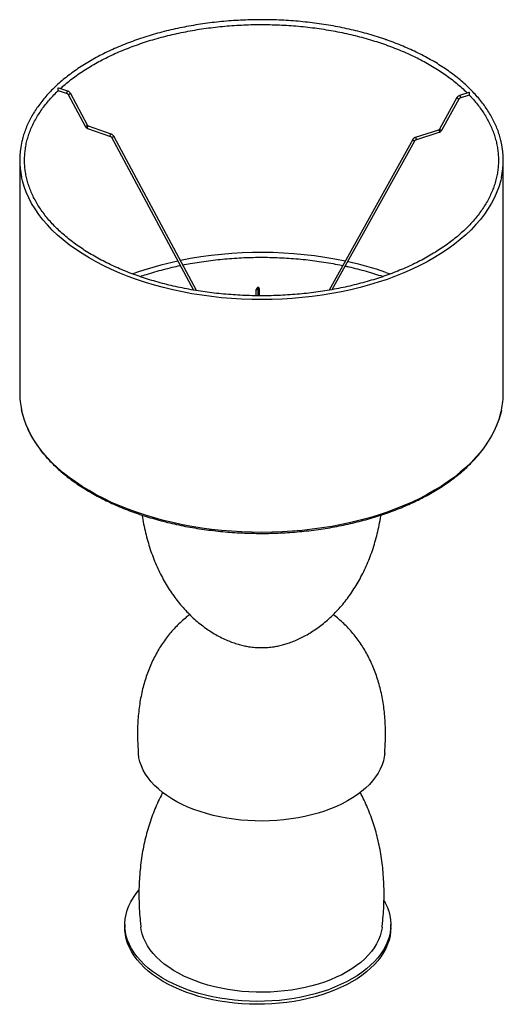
# Paper-space layout '_Isométrica' of a CAD drawing. Header units: millimetres. Extents: x -4 to 396, y -154 to 661.
import ezdxf

# ---------------------------------------------------------------- set-up
doc = ezdxf.new("R2010")
doc.units = ezdxf.units.MM

psp = doc.layouts.new('_Isométrica')

# ---------------------------------------------------------------- linework, layer by layer
at = {"color": 7, "linetype": 'Continuous', "lineweight": 25}
for p, q in [((35.42, 601.89), (27.78, 604.55)), ((27.35, 602.58), (34.76, 600)), ((35.66, 599.2), (49.73, 572.85)), ((51.49, 573.79), (37.42, 600.14)), ((357.25, 596.57), (342.86, 570.54)), ((344.61, 569.57), (359, 595.61)), ((367.12, 600.77), (359.31, 598.28)), ((359.91, 596.38), (367.49, 598.79)), ((51.73, 571.1), (70.61, 564.53)), ((71.27, 566.42), (52.39, 572.99)), ((71.51, 563.73), (139.26, 437.26)), ((141.76, 436.83), (73.27, 564.67)), ((341.95, 569.77), (322.65, 563.62)), ((323.25, 561.71), (342.56, 567.86)), ((320.59, 561.91), (251.42, 437.18)), ((253.96, 437.64), (322.34, 560.94)), ((-4.46, 544.8), (-4.46, 352.09)), ((395.54, 352.09), (395.54, 544.8)), ((298.35, 451.87), (301.96, 450.58)), ((190.92, 436.93), (190.78, 432.54)), ((192.78, 432.53), (192.92, 436.86)), ((193.08, 432.53), (192.96, 437.13)), ((192.96, 437.09), (192.96, 437.13)), ((193.55, 432.52), (193.73, 438.04)), ((193.92, 432.52), (193.76, 438.32)), ((193.76, 438.28), (193.76, 438.32)), ((82.51, -88.14), (82.51, -90.59)), ((302.51, -90.59), (302.51, -88.14))]:
    psp.add_line(p, q, dxfattribs=at)
at = {"color": 8, "linetype": 'Continuous', "lineweight": 25}
for p, q in [((192.93, 436.91), (192.96, 437.09)), ((193.74, 438.09), (193.76, 438.28))]:
    psp.add_line(p, q, dxfattribs=at)
at = {"color": 8, "linetype": 'Continuous', "lineweight": 25, "flags": 128}
for points in [[(34.57, 600.45), (34.61, 600.8), (34.72, 601.17), (34.89, 601.51), (35.09, 601.76), (35.29, 601.89), (35.42, 601.89)], [(34.76, 600), (34.72, 600.02), (34.61, 600.18), (34.57, 600.45)], [(35.66, 599.2), (35.66, 599.19), (35.79, 599.15), (36.02, 599.18)], [(357.25, 596.57), (357.25, 596.46), (357.38, 596.29), (357.62, 596.08), (357.94, 595.87), (358.29, 595.7), (358.61, 595.58), (358.85, 595.55), (358.99, 595.59), (359, 595.61)], [(359.31, 598.28), (359.42, 598.28), (359.61, 598.15), (359.79, 597.89), (359.95, 597.55), (360.06, 597.17), (360.09, 596.82), (360.06, 596.55), (359.95, 596.39), (359.91, 596.38)], [(49.73, 572.85), (49.73, 572.84), (49.85, 572.79), (50.09, 572.83)], [(51.55, 571.55), (51.58, 571.9), (51.7, 572.28), (51.86, 572.61), (52.06, 572.86), (52.26, 572.99), (52.39, 572.99)], [(51.73, 571.1), (51.7, 571.12), (51.58, 571.28), (51.55, 571.55)], [(70.42, 564.98), (70.46, 565.33), (70.57, 565.7), (70.74, 566.04), (70.94, 566.29), (71.14, 566.42), (71.27, 566.42)], [(70.61, 564.53), (70.57, 564.55), (70.46, 564.7), (70.42, 564.98)], [(71.51, 563.73), (71.51, 563.72), (71.63, 563.68), (71.87, 563.71)], [(322.65, 563.62), (322.77, 563.61), (322.95, 563.48), (323.14, 563.22), (323.29, 562.88), (323.4, 562.51), (323.43, 562.16), (323.4, 561.88), (323.29, 561.73), (323.25, 561.71)], [(341.95, 569.77), (342.07, 569.76), (342.25, 569.63), (342.44, 569.37), (342.59, 569.03), (342.7, 568.66), (342.74, 568.31), (342.7, 568.03), (342.59, 567.88), (342.56, 567.86)], [(342.86, 570.54), (342.87, 570.43), (343, 570.25), (343.24, 570.04), (343.55, 569.84), (343.9, 569.66), (344.22, 569.55), (344.47, 569.51), (344.6, 569.56), (344.61, 569.57)], [(320.59, 561.91), (320.6, 561.8), (320.73, 561.63), (320.97, 561.42), (321.29, 561.21), (321.63, 561.04), (321.95, 560.92), (322.2, 560.88), (322.33, 560.93), (322.34, 560.94)], [(394, 530.48), (393.44, 528.12), (392.06, 523.35), (390.33, 518.62), (388.26, 513.93), (385.85, 509.3), (383.11, 504.73), (380.04, 500.23), (376.65, 495.81), (372.93, 491.48), (368.91, 487.23), (364.58, 483.09), (359.96, 479.06), (355.05, 475.14), (349.85, 471.35), (344.39, 467.68), (338.67, 464.15), (332.69, 460.76), (326.47, 457.52), (320.03, 454.43), (313.36, 451.5), (306.49, 448.74), (299.43, 446.14), (292.18, 443.71), (284.76, 441.47), (277.19, 439.4), (269.47, 437.52), (261.62, 435.83), (253.66, 434.32), (245.6, 433.02), (237.44, 431.9), (229.22, 430.99), (220.93, 430.28), (212.6, 429.76), (204.24, 429.45), (195.87, 429.34), (187.49, 429.43), (179.13, 429.73), (170.8, 430.23), (162.51, 430.93), (154.28, 431.82), (146.12, 432.92), (138.05, 434.21), (130.08, 435.7), (122.22, 437.38), (114.49, 439.25), (106.91, 441.3), (99.48, 443.53), (92.22, 445.94), (85.14, 448.53), (78.25, 451.28), (71.57, 454.2), (65.11, 457.27), (58.87, 460.5), (52.88, 463.88), (47.13, 467.4), (41.65, 471.06), (36.43, 474.84), (31.5, 478.75), (26.85, 482.77), (22.5, 486.91), (18.45, 491.14), (14.72, 495.47), (11.3, 499.88), (8.2, 504.38), (5.43, 508.94), (3, 513.57), (0.9, 518.25), (-0.86, 522.98), (-2.27, 527.74), (-3.01, 530.9)], [(192.92, 436.86), (192.92, 436.88), (192.85, 437.2), (192.63, 437.46), (192.31, 437.64), (191.92, 437.71), (191.54, 437.65), (191.22, 437.48), (191, 437.22), (190.92, 436.93)], [(193.73, 438.04), (193.73, 438.06), (193.66, 438.38), (193.44, 438.65), (193.11, 438.83), (192.73, 438.89), (192.35, 438.83), (192.03, 438.66), (191.81, 438.4), (191.73, 438.11)], [(394, 337.78), (393.44, 335.42), (392.06, 330.65), (390.33, 325.92), (388.26, 321.23), (385.85, 316.6), (383.11, 312.03), (380.04, 307.53), (376.65, 303.11), (372.93, 298.77), (368.91, 294.53), (364.58, 290.39), (359.96, 286.36), (355.05, 282.44), (349.85, 278.65), (344.39, 274.98), (338.67, 271.45), (332.69, 268.06), (326.47, 264.82), (320.03, 261.73), (313.36, 258.8), (306.49, 256.03), (299.43, 253.44), (292.18, 251.01), (284.76, 248.76), (277.19, 246.7), (269.47, 244.82), (261.62, 243.12), (253.66, 241.62), (245.6, 240.31), (237.44, 239.2), (229.22, 238.29), (220.93, 237.57), (212.6, 237.06), (204.24, 236.75), (195.87, 236.64), (187.49, 236.73), (179.13, 237.03), (170.8, 237.52), (162.51, 238.22), (154.28, 239.12), (146.12, 240.22), (138.05, 241.51), (130.08, 243), (122.22, 244.68), (114.49, 246.54), (106.91, 248.59), (99.48, 250.83), (92.22, 253.24), (85.14, 255.82), (78.25, 258.58), (71.57, 261.49), (65.11, 264.57), (58.87, 267.8), (52.88, 271.18), (47.13, 274.7), (41.65, 278.35), (36.43, 282.14), (31.5, 286.05), (26.85, 290.07), (22.5, 294.2), (18.45, 298.44), (14.72, 302.76), (11.3, 307.18), (8.2, 311.67), (5.43, 316.24), (3, 320.86), (0.9, 325.55), (-0.86, 330.27), (-2.27, 335.04), (-3.01, 338.2)]]:
    psp.add_lwpolyline(points, dxfattribs=at)
at = {"color": 7, "linetype": 'Continuous', "lineweight": 25, "flags": 128}
for points in [[(297.43, 53.72), (297.08, 50.9), (296.33, 47.47), (295.24, 44.07), (293.8, 40.71), (292.03, 37.41), (289.92, 34.17), (287.49, 31.01), (284.74, 27.94), (281.68, 24.97), (278.32, 22.11), (274.68, 19.36), (270.77, 16.74), (266.6, 14.26), (262.18, 11.93), (257.53, 9.75), (252.67, 7.73), (247.62, 5.88), (242.38, 4.2), (236.98, 2.7), (231.44, 1.39), (225.78, 0.27), (220.01, -0.66), (214.15, -1.39), (208.24, -1.92), (202.27, -2.25), (196.29, -2.37), (190.3, -2.3), (184.33, -2.02), (178.4, -1.54), (172.53, -0.86), (166.74, 0.02), (161.05, 1.09), (155.47, 2.36), (150.04, 3.81), (144.76, 5.44), (139.65, 7.25), (134.74, 9.23), (130.04, 11.37), (125.56, 13.67), (121.33, 16.11), (117.35, 18.69), (113.64, 21.41), (110.21, 24.24), (107.08, 27.19), (104.25, 30.24), (101.74, 33.38), (99.55, 36.59), (97.69, 39.88), (96.17, 43.22), (94.99, 46.61), (94.16, 50.04), (93.67, 53.48), (93.65, 53.72)], [(270.29, -133.04), (265.77, -135.51), (261.01, -137.82), (256.03, -139.98), (250.84, -141.97), (245.47, -143.79), (239.94, -145.43), (234.24, -146.89), (228.42, -148.16), (222.48, -149.24), (216.44, -150.12), (210.33, -150.8), (204.16, -151.28), (197.95, -151.56), (191.73, -151.64), (185.51, -151.51), (179.31, -151.18), (173.15, -150.65), (167.06, -149.92), (161.04, -148.99), (155.13, -147.86), (149.34, -146.54), (143.68, -145.04), (138.18, -143.35), (132.86, -141.49), (127.73, -139.46), (122.8, -137.26), (118.1, -134.91), (113.63, -132.4), (109.42, -129.75), (105.48, -126.97), (101.81, -124.07), (98.43, -121.05), (95.36, -117.92), (92.6, -114.7), (90.15, -111.4), (88.04, -108.02), (86.26, -104.57), (84.82, -101.08), (83.72, -97.54), (82.97, -93.97), (82.58, -90.38), (82.53, -86.79), (82.84, -83.2), (83.5, -79.63), (84.51, -76.08), (85.86, -72.57), (87.56, -69.11), (89.59, -65.72), (91.96, -62.39), (94.2, -59.65)], [(296.92, -68.15), (297.91, -69.97), (299.52, -73.44), (300.79, -76.96), (301.71, -80.52), (302.29, -84.1), (302.51, -87.69), (302.37, -91.28), (301.89, -94.86), (301.06, -98.43), (299.87, -101.95), (298.35, -105.44), (296.48, -108.87), (294.28, -112.23), (291.76, -115.52), (288.92, -118.71), (285.77, -121.81), (282.32, -124.81), (278.58, -127.68), (274.57, -130.43), (270.29, -133.04)], [(270.29, -135.49), (265.77, -137.96), (261.01, -140.27), (256.03, -142.43), (250.84, -144.42), (245.47, -146.24), (239.94, -147.88), (234.24, -149.34), (228.42, -150.61), (222.48, -151.69), (216.44, -152.57), (210.33, -153.25), (204.16, -153.73), (197.95, -154.01), (191.73, -154.09), (185.51, -153.96), (179.31, -153.63), (173.15, -153.1), (167.06, -152.37), (161.04, -151.44), (155.13, -150.31), (149.34, -148.99), (143.68, -147.49), (138.18, -145.8), (132.86, -143.94), (127.73, -141.91), (122.8, -139.71), (118.1, -137.35), (113.63, -134.85), (109.42, -132.2), (105.48, -129.42), (101.81, -126.52), (98.43, -123.5), (95.36, -120.37), (92.6, -117.15), (90.15, -113.85), (88.04, -110.47), (86.26, -107.02), (84.82, -103.53), (83.72, -99.99), (82.97, -96.42), (82.58, -92.83), (82.51, -90.59)], [(266.25, -127.21), (261.94, -129.55), (257.39, -131.75), (252.63, -133.78), (247.66, -135.65), (242.52, -137.35), (237.2, -138.87), (231.75, -140.2), (226.16, -141.34), (220.47, -142.29), (214.69, -143.05), (208.84, -143.6), (202.94, -143.96), (197.02, -144.11), (191.1, -144.06), (185.19, -143.81), (179.31, -143.35), (173.49, -142.7), (167.76, -141.84), (162.11, -140.8), (156.59, -139.56), (151.2, -138.13), (145.97, -136.52), (140.91, -134.74), (136.04, -132.79), (131.39, -130.67), (126.96, -128.4), (122.77, -125.98), (118.83, -123.42), (115.16, -120.73), (111.78, -117.92), (108.69, -115), (105.91, -111.98), (103.44, -108.87), (101.29, -105.68), (99.48, -102.43), (98, -99.11), (96.87, -95.76), (96.08, -92.36), (95.76, -90.23)], [(295.32, -90.22), (295.27, -90.66), (294.65, -94.06), (293.69, -97.44), (292.38, -100.78), (290.74, -104.06), (288.76, -107.29), (286.45, -110.44), (283.82, -113.51), (280.88, -116.48), (277.64, -119.34), (274.12, -122.09), (270.32, -124.72), (266.25, -127.21)], [(302.51, -90.59), (302.37, -93.73), (301.89, -97.31), (301.06, -100.88), (299.87, -104.4), (298.35, -107.89), (296.48, -111.32), (294.28, -114.68), (291.76, -117.97), (288.92, -121.16), (285.77, -124.26), (282.32, -127.26), (278.58, -130.13), (274.57, -132.88), (270.29, -135.49)]]:
    psp.add_lwpolyline(points, dxfattribs=at)
at = {"color": 8, "linetype": 'Continuous', "lineweight": 25}
for centre, radius, start, end in [((35.8, 600.99), 1.83, 276.91665, 332.30202), ((49.87, 574.64), 1.83, 276.91665, 332.30202), ((71.65, 565.53), 1.84, 277.08144, 332.23355)]:
    psp.add_arc(centre, radius, start, end, dxfattribs=at)
at = {"color": 7, "linetype": 'Continuous', "lineweight": 25}
for centre, radius, start, end in [((62.86, 544.8), 67.31, 167.87132, 191.91735), ((328.2, 544.8), 67.33, 347.72554, 12.32801), ((195.52, 132.32), 336.1, 78.11308, 101.50973), ((183.86, 189.52), 277.73, 101.93706, 109.93845), ((206.45, 186.49), 280.84, 70.89983, 77.59231), ((63.11, 352.14), 67.57, 180.03862, 191.90966), ((327.96, 352.14), 67.58, 347.7328, 359.96202)]:
    psp.add_arc(centre, radius, start, end, dxfattribs=at)
for points, knots in [([(298.49, 644.56), (297.29, 644.97), (293.8, 646.16), (287.92, 648.02), (280.79, 650.07), (273.53, 651.95), (266.15, 653.67), (258.66, 655.21), (251.06, 656.58), (243.38, 657.77), (235.63, 658.78), (227.81, 659.61), (219.94, 660.27), (212.03, 660.74), (204.1, 661.03), (196.15, 661.13), (188.2, 661.05), (180.27, 660.79), (172.36, 660.35), (164.48, 659.73), (156.65, 658.92), (148.89, 657.93), (141.19, 656.77), (133.59, 655.43), (126.08, 653.92), (118.68, 652.23), (111.4, 650.37), (104.25, 648.35), (97.25, 646.16), (90.4, 643.81), (83.71, 641.31), (77.2, 638.65), (70.88, 635.85), (64.75, 632.9), (58.83, 629.81), (53.13, 626.58), (47.65, 623.22), (42.4, 619.74), (37.39, 616.13), (32.64, 612.42), (28.14, 608.59), (23.9, 604.66), (19.94, 600.63), (16.26, 596.51), (12.86, 592.31), (9.76, 588.03), (6.94, 583.68), (4.43, 579.27), (2.23, 574.81), (0.33, 570.3), (-1.25, 565.75), (-2.32, 562.05), (-2.76, 559.86), (-2.89, 559.22)], [0, 0, 0, 0, 0.010551, 0.030585, 0.050618, 0.07065, 0.090679, 0.110707, 0.130734, 0.150759, 0.170783, 0.190806, 0.210828, 0.23085, 0.250871, 0.270892, 0.290913, 0.310935, 0.330956, 0.350978, 0.371, 0.391024, 0.411048, 0.431074, 0.4511, 0.471129, 0.491159, 0.511191, 0.531225, 0.551261, 0.571299, 0.59134, 0.611383, 0.631428, 0.651476, 0.671525, 0.691576, 0.711628, 0.73168, 0.751732, 0.771781, 0.791828, 0.811869, 0.831903, 0.851927, 0.871939, 0.891936, 0.911916, 0.931876, 0.951815, 0.971731, 0.991625, 1, 1, 1, 1]), ([(29.19, 604.06), (30.11, 604.9), (32.4, 607.01), (36.38, 610.29), (41.08, 613.89), (46.04, 617.38), (51.24, 620.76), (56.68, 624.02), (62.33, 627.15), (68.21, 630.14), (74.29, 633.01), (80.56, 635.73), (87.02, 638.3), (93.66, 640.72), (100.46, 642.99), (107.41, 645.11), (114.51, 647.06), (121.74, 648.84), (129.08, 650.46), (136.54, 651.91), (144.09, 653.18), (151.73, 654.28), (159.43, 655.2), (167.2, 655.95), (175.01, 656.51), (182.85, 656.9), (190.71, 657.1), (198.58, 657.12), (206.45, 656.96), (214.3, 656.61), (222.12, 656.09), (229.9, 655.39), (237.62, 654.51), (245.27, 653.45), (252.84, 652.21), (260.32, 650.8), (267.69, 649.22), (274.95, 647.48), (282.08, 645.56), (288.94, 643.52), (293.94, 641.89), (296.62, 640.97), (297.17, 640.78)], [0, 0, 0, 0, 0.016994, 0.042723, 0.068446, 0.094167, 0.119885, 0.145603, 0.171322, 0.197042, 0.222763, 0.248487, 0.274213, 0.299941, 0.325673, 0.351407, 0.377143, 0.402882, 0.428623, 0.454366, 0.480111, 0.505858, 0.531606, 0.557356, 0.583106, 0.608857, 0.634609, 0.660361, 0.686113, 0.711865, 0.737616, 0.763366, 0.789116, 0.814864, 0.84061, 0.866355, 0.892098, 0.917839, 0.943577, 0.969313, 0.993691, 1, 1, 1, 1]), ([(393.92, 559.45), (393.82, 559.97), (393.41, 562.03), (392.37, 565.59), (390.82, 570.13), (388.93, 574.63), (386.75, 579.09), (384.25, 583.49), (381.46, 587.83), (378.38, 592.11), (375, 596.3), (371.33, 600.42), (367.39, 604.45), (363.18, 608.38), (358.7, 612.21), (353.96, 615.93), (348.97, 619.54), (343.74, 623.03), (338.27, 626.39), (332.58, 629.63), (326.67, 632.73), (320.55, 635.68), (314.24, 638.5), (307.74, 641.16), (302.46, 643.16), (299.34, 644.26), (298.49, 644.56)], [0, 0, 0, 0, 0.0147798, 0.058493, 0.1022434, 0.1460375, 0.1898789, 0.2337683, 0.2777042, 0.321683, 0.3656999, 0.4097497, 0.4538265, 0.497925, 0.5420402, 0.5861675, 0.6303032, 0.6744439, 0.7185871, 0.7627303, 0.806872, 0.8510109, 0.8951463, 0.9392778, 0.9834051, 1, 1, 1, 1]), ([(297.17, 640.78), (298.35, 640.36), (301.75, 639.16), (307.26, 637.05), (313.63, 634.41), (319.81, 631.61), (325.79, 628.69), (331.56, 625.62), (337.1, 622.43), (342.42, 619.12), (347.5, 615.68), (352.34, 612.14), (356.93, 608.49), (361.23, 604.73), (364.18, 602.01), (365.6, 600.52), (365.77, 600.34)], [0, 0, 0, 0, 0.04155, 0.120564, 0.199571, 0.278569, 0.357557, 0.436538, 0.515511, 0.594478, 0.673441, 0.752403, 0.831368, 0.910338, 0.98932, 1, 1, 1, 1]), ([(27.78, 604.55), (27.68, 604.57), (27.52, 604.6), (27.32, 604.51), (27.2, 604.36), (27.13, 604.12), (27.11, 603.8), (27.13, 603.42), (27.18, 603.06), (27.23, 602.79), (27.28, 602.63), (27.33, 602.6), (27.35, 602.59)], [0, 0, 0, 0, 0.120608, 0.203142, 0.285908, 0.365445, 0.480658, 0.597099, 0.715493, 0.817652, 0.911279, 1, 1, 1, 1]), ([(367.32, 598.74), (367.9, 598.14), (369.75, 596.23), (372.59, 592.94), (375.82, 588.85), (378.76, 584.69), (381.4, 580.47), (383.74, 576.19), (385.79, 571.86), (387.53, 567.49), (388.97, 563.08), (390.09, 558.64), (390.91, 554.17), (391.41, 549.69), (391.59, 545.2), (391.46, 540.7), (391.02, 536.21), (390.26, 531.74), (389.18, 527.28), (387.8, 522.85), (386.1, 518.46), (384.1, 514.12), (381.8, 509.82), (379.2, 505.58), (376.3, 501.4), (373.12, 497.29), (369.65, 493.26), (365.9, 489.3), (361.88, 485.44), (357.59, 481.67), (353.05, 478), (348.24, 474.44), (343.2, 470.99), (337.91, 467.65), (332.4, 464.44), (326.66, 461.36), (320.71, 458.41), (314.56, 455.6), (308.22, 452.93), (301.7, 450.41), (295, 448.04), (288.14, 445.83), (281.14, 443.77), (273.99, 441.88), (266.72, 440.15), (259.33, 438.6), (251.84, 437.21), (244.26, 436), (236.6, 434.96), (228.87, 434.11), (221.09, 433.43), (213.26, 432.93), (205.41, 432.61), (197.54, 432.47), (189.67, 432.52), (181.81, 432.74), (173.97, 433.15), (166.16, 433.74), (158.41, 434.51), (150.71, 435.45), (143.08, 436.57), (135.54, 437.87), (128.1, 439.34), (120.77, 440.98), (113.56, 442.79), (106.48, 444.76), (99.54, 446.89), (92.76, 449.19), (86.15, 451.63), (79.71, 454.22), (73.47, 456.96), (67.41, 459.84), (61.57, 462.86), (55.94, 466.01), (50.54, 469.28), (45.37, 472.67), (40.45, 476.17), (35.77, 479.79), (31.36, 483.5), (27.2, 487.32), (23.32, 491.22), (19.71, 495.21), (16.38, 499.27), (13.35, 503.41), (10.6, 507.61), (8.15, 511.87), (5.99, 516.18), (4.14, 520.53), (2.6, 524.93), (1.36, 529.36), (0.43, 533.82), (-0.18, 538.3), (-0.48, 542.79), (-0.46, 547.28), (-0.13, 551.77), (0.52, 556.26), (1.48, 560.72), (2.75, 565.16), (4.34, 569.56), (6.23, 573.93), (8.42, 578.24), (10.92, 582.5), (13.71, 586.71), (16.79, 590.84), (20.16, 594.9), (23.71, 598.8), (26.28, 601.31), (27.52, 602.52)], [0, 0, 0, 0, 0.0043574, 0.0139104, 0.023468, 0.0330314, 0.0426019, 0.0521811, 0.0617703, 0.0713705, 0.0809826, 0.0906066, 0.100242, 0.1098873, 0.1195403, 0.1291979, 0.1388563, 0.1485111, 0.1581594, 0.1677986, 0.177427, 0.1870439, 0.1966491, 0.2062434, 0.2158276, 0.225403, 0.234971, 0.2445331, 0.2540904, 0.2636441, 0.2731953, 0.2827448, 0.2922934, 0.3018414, 0.3113894, 0.3209377, 0.3304865, 0.3400359, 0.3495863, 0.3591375, 0.3686897, 0.3782429, 0.3877971, 0.3973522, 0.4069082, 0.416465, 0.4260225, 0.4355808, 0.4451396, 0.4546989, 0.4642586, 0.4738187, 0.483379, 0.4929395, 0.5025, 0.5120606, 0.5216209, 0.5311811, 0.5407409, 0.5503003, 0.5598592, 0.5694175, 0.5789752, 0.588532, 0.5980881, 0.6076432, 0.6171973, 0.6267504, 0.6363024, 0.6458533, 0.655403, 0.6649517, 0.6744992, 0.6840458, 0.6935917, 0.703137, 0.712682, 0.7222272, 0.7317728, 0.7413197, 0.7508685, 0.7604203, 0.7699761, 0.7795373, 0.7891051, 0.798681, 0.8082664, 0.8178626, 0.8274703, 0.8370901, 0.8467215, 0.8563635, 0.866014, 0.8756704, 0.8853291, 0.8949856, 0.9046366, 0.9142792, 0.9239117, 0.9335327, 0.9431421, 0.9527402, 0.9623279, 0.9719063, 0.9814769, 0.9910409, 1, 1, 1, 1]), ([(34.76, 600), (34.82, 599.97), (34.98, 599.91), (35.24, 599.73), (35.49, 599.47), (35.61, 599.29), (35.66, 599.2)], [0, 0, 0, 0, 0.200865, 0.473535, 0.757303, 1, 1, 1, 1]), ([(37.42, 600.14), (37.33, 600.3), (37.07, 600.73), (36.48, 601.33), (35.86, 601.72), (35.5, 601.86), (35.42, 601.89)], [0, 0, 0, 0, 0.202138, 0.558657, 0.89933, 1, 1, 1, 1]), ([(359.31, 598.28), (359.13, 598.22), (358.67, 598.04), (357.99, 597.56), (357.5, 597), (357.3, 596.65), (357.25, 596.57)], [0, 0, 0, 0, 0.2051581, 0.5567716, 0.8958501, 1, 1, 1, 1]), ([(359, 595.61), (359.04, 595.67), (359.14, 595.84), (359.38, 596.08), (359.66, 596.28), (359.84, 596.35), (359.91, 596.38)], [0, 0, 0, 0, 0.202376, 0.483462, 0.770399, 1, 1, 1, 1]), ([(367.49, 598.8), (367.51, 598.81), (367.55, 598.83), (367.6, 598.98), (367.65, 599.22), (367.69, 599.52), (367.72, 599.85), (367.74, 600.18), (367.7, 600.47), (367.61, 600.67), (367.46, 600.78), (367.28, 600.81), (367.17, 600.78), (367.12, 600.76)], [0, 0, 0, 0, 0.0751361, 0.1805589, 0.2788038, 0.3722268, 0.470988, 0.5830051, 0.6855692, 0.7679662, 0.8505775, 0.9302332, 1, 1, 1, 1]), ([(49.73, 572.85), (49.82, 572.69), (50.08, 572.26), (50.67, 571.66), (51.29, 571.27), (51.65, 571.13), (51.73, 571.1)], [0, 0, 0, 0, 0.2021381, 0.5586571, 0.8993298, 1, 1, 1, 1]), ([(52.39, 572.99), (52.33, 573.02), (52.17, 573.08), (51.91, 573.26), (51.66, 573.52), (51.54, 573.71), (51.49, 573.79)], [0, 0, 0, 0, 0.200865, 0.473535, 0.757303, 1, 1, 1, 1]), ([(70.61, 564.53), (70.67, 564.5), (70.83, 564.44), (71.09, 564.25), (71.34, 564), (71.46, 563.82), (71.51, 563.73)], [0, 0, 0, 0, 0.201241, 0.474421, 0.75872, 1, 1, 1, 1]), ([(73.27, 564.67), (73.18, 564.83), (72.92, 565.27), (72.33, 565.86), (71.71, 566.25), (71.35, 566.39), (71.27, 566.42)], [0, 0, 0, 0, 0.2025047, 0.5597267, 0.901056, 1, 1, 1, 1]), ([(322.65, 563.62), (322.48, 563.55), (322.01, 563.38), (321.33, 562.89), (320.84, 562.34), (320.64, 561.99), (320.59, 561.91)], [0, 0, 0, 0, 0.20555, 0.557834, 0.897553, 1, 1, 1, 1]), ([(342.86, 570.54), (342.82, 570.47), (342.72, 570.3), (342.48, 570.06), (342.2, 569.86), (342.03, 569.8), (341.95, 569.77)], [0, 0, 0, 0, 0.2023763, 0.4834617, 0.7703985, 1, 1, 1, 1]), ([(342.56, 567.86), (342.73, 567.93), (343.19, 568.1), (343.87, 568.59), (344.36, 569.14), (344.57, 569.49), (344.61, 569.57)], [0, 0, 0, 0, 0.2051581, 0.5567716, 0.8958501, 1, 1, 1, 1]), ([(322.34, 560.94), (322.38, 561.01), (322.49, 561.18), (322.72, 561.42), (323, 561.62), (323.18, 561.68), (323.25, 561.71)], [0, 0, 0, 0, 0.202767, 0.484426, 0.771898, 1, 1, 1, 1]), ([(95.04, 448.45), (96.85, 449.06), (100.91, 450.44), (107.41, 452.4), (114.51, 454.35), (121.49, 456.09), (126.17, 457.09), (128.38, 457.57)], [0, 0, 0, 0, 0.170049, 0.382698, 0.595368, 0.808058, 1, 1, 1, 1]), ([(130.43, 457.99), (132.47, 458.39), (136.98, 459.29), (144.09, 460.48), (151.72, 461.58), (159.43, 462.5), (167.2, 463.24), (175.01, 463.81), (182.85, 464.19), (190.71, 464.39), (198.58, 464.41), (206.45, 464.25), (214.3, 463.91), (222.12, 463.39), (229.9, 462.68), (237.62, 461.8), (245.27, 460.74), (252.84, 459.5), (258.66, 458.43), (261.92, 457.73), (262.72, 457.55)], [0, 0, 0, 0, 0.047902, 0.106203, 0.164507, 0.222814, 0.281125, 0.339437, 0.397751, 0.456067, 0.514383, 0.572699, 0.631014, 0.689328, 0.747641, 0.805951, 0.864258, 0.922562, 0.980862, 1, 1, 1, 1]), ([(264.77, 457.11), (265.74, 456.91), (269.17, 456.19), (274.94, 454.77), (282.08, 452.86), (288.94, 450.82), (293.58, 449.31), (295.89, 448.52), (296.07, 448.45)], [0, 0, 0, 0, 0.089176, 0.315256, 0.541314, 0.76735, 0.981468, 1, 1, 1, 1]), ([(192.96, 437.13), (192.96, 437.19), (192.95, 437.26), (192.95, 437.35), (192.93, 437.43), (192.9, 437.57), (192.81, 437.8), (192.59, 438.05), (192.27, 438.23), (191.91, 438.28), (191.57, 438.21), (191.32, 438.05), (191.15, 437.87), (191.04, 437.7), (190.99, 437.55), (190.96, 437.45), (190.95, 437.38), (190.94, 437.32), (190.94, 437.2), (190.93, 437.05), (190.92, 436.93)], [0, 0, 0, 0, 0.091524, 0.124182, 0.147313, 0.175912, 0.22789, 0.308492, 0.383456, 0.461658, 0.540311, 0.602446, 0.654564, 0.698558, 0.734196, 0.759236, 0.778098, 0.802129, 0.852706, 1, 1, 1, 1]), ([(193.76, 438.32), (193.76, 438.37), (193.76, 438.44), (193.75, 438.53), (193.74, 438.62), (193.71, 438.76), (193.61, 439), (193.39, 439.24), (193.07, 439.41), (192.71, 439.46), (192.37, 439.39), (192.12, 439.23), (191.95, 439.05), (191.85, 438.88), (191.79, 438.73), (191.77, 438.63), (191.76, 438.56), (191.75, 438.5), (191.74, 438.38), (191.74, 438.23), (191.73, 438.11)], [0, 0, 0, 0, 0.091635, 0.124734, 0.147816, 0.177245, 0.229324, 0.310875, 0.385038, 0.463317, 0.541515, 0.603411, 0.655376, 0.699221, 0.734675, 0.759485, 0.77835, 0.802678, 0.854545, 1, 1, 1, 1]), ([(192.92, 436.86), (192.93, 436.93), (192.93, 437.05), (192.94, 437.13), (192.94, 437.13), (192.94, 437.13)], [0, 0, 0, 0, 0.493305, 0.889284, 1, 1, 1, 1]), ([(193.73, 438.04), (193.73, 438.11), (193.74, 438.23), (193.74, 438.31), (193.74, 438.31), (193.74, 438.31)], [0, 0, 0, 0, 0.493305, 0.889284, 1, 1, 1, 1]), ([(-2.94, 337.93), (-2.82, 337.32), (-2.41, 335.18), (-1.36, 331.53), (0.18, 326.98), (2.05, 322.48), (4.22, 318.02), (6.7, 313.61), (9.48, 309.27), (12.55, 304.99), (15.91, 300.79), (19.56, 296.67), (23.49, 292.64), (27.69, 288.7), (32.16, 284.87), (36.89, 281.14), (41.86, 277.53), (47.09, 274.03), (52.54, 270.66), (58.22, 267.42), (64.12, 264.32), (70.22, 261.35), (76.53, 258.53), (83.02, 255.86), (89.68, 253.34), (96.52, 250.97), (103.5, 248.77), (110.64, 246.73), (117.9, 244.85), (125.29, 243.15), (132.79, 241.61), (140.39, 240.26), (148.07, 239.07), (155.83, 238.07), (163.65, 237.24), (171.53, 236.6), (179.43, 236.14), (187.37, 235.86), (195.32, 235.76), (203.26, 235.85), (211.2, 236.12), (219.11, 236.57), (226.98, 237.2), (234.81, 238.02), (242.57, 239.01), (250.26, 240.18), (257.86, 241.53), (265.37, 243.06), (272.76, 244.75), (280.04, 246.62), (287.18, 248.65), (294.17, 250.84), (301.01, 253.2), (307.69, 255.71), (314.19, 258.37), (320.5, 261.19), (326.62, 264.14), (332.53, 267.24), (338.23, 270.47), (343.7, 273.84), (348.93, 277.33), (353.93, 280.94), (358.67, 284.66), (363.16, 288.49), (367.38, 292.43), (371.32, 296.46), (374.99, 300.58), (378.38, 304.79), (381.47, 309.07), (384.27, 313.42), (386.76, 317.83), (388.95, 322.3), (390.84, 326.82), (392.4, 331.37), (393.43, 334.94), (393.83, 336.99), (393.93, 337.5)], [0, 0, 0, 0, 0.005387, 0.019025, 0.032675, 0.046339, 0.060017, 0.07371, 0.087417, 0.101139, 0.114872, 0.128615, 0.142367, 0.156126, 0.16989, 0.183658, 0.197428, 0.211201, 0.224974, 0.238747, 0.252519, 0.266291, 0.280062, 0.293831, 0.307599, 0.321366, 0.335131, 0.348895, 0.362658, 0.37642, 0.39018, 0.40394, 0.417699, 0.431457, 0.445214, 0.458971, 0.472727, 0.486483, 0.500239, 0.513995, 0.527751, 0.541507, 0.555264, 0.569021, 0.582778, 0.596536, 0.610295, 0.624055, 0.637816, 0.651578, 0.665342, 0.679107, 0.692873, 0.706641, 0.72041, 0.734181, 0.747954, 0.761728, 0.775503, 0.78928, 0.803057, 0.816834, 0.830611, 0.844387, 0.85816, 0.871929, 0.885694, 0.899451, 0.913201, 0.92694, 0.940667, 0.95438, 0.968079, 0.981762, 0.995429, 1, 1, 1, 1]), ([(96.76, 250.93), (96.85, 250.29), (97.29, 247.19), (98.37, 241.73), (99.98, 234.6), (101.88, 227.67), (104.03, 220.95), (106.43, 214.45), (109.07, 208.17), (111.95, 202.11), (115.05, 196.29), (118.38, 190.71), (121.92, 185.38), (125.66, 180.31), (129.59, 175.5), (133.7, 170.97), (137.97, 166.72), (142.39, 162.76), (146.95, 159.11), (151.62, 155.76), (156.41, 152.72), (161.3, 150), (166.09, 147.71), (170.72, 145.82), (175, 144.35), (178.57, 143.34), (180.69, 142.85), (181.45, 142.68)], [0, 0, 0, 0, 0.013616, 0.065438, 0.116098, 0.165668, 0.214214, 0.261803, 0.308494, 0.354346, 0.399409, 0.443729, 0.487349, 0.530302, 0.572616, 0.614315, 0.655417, 0.695936, 0.735887, 0.775291, 0.814179, 0.852602, 0.890647, 0.923994, 0.955691, 0.984009, 1, 1, 1, 1]), ([(209.63, 142.68), (211.05, 143.01), (213.78, 143.66), (217.87, 144.94), (222.03, 146.47), (226.43, 148.37), (230.96, 150.63), (235.54, 153.25), (240.11, 156.21), (244.64, 159.5), (249.1, 163.11), (253.46, 167.05), (257.69, 171.29), (261.78, 175.83), (265.7, 180.66), (269.43, 185.77), (272.98, 191.15), (276.31, 196.79), (279.42, 202.68), (282.29, 208.81), (284.93, 215.17), (287.32, 221.75), (289.46, 228.55), (291.34, 235.56), (292.93, 242.78), (293.92, 247.93), (294.3, 250.67), (294.34, 250.93)], [0, 0, 0, 0, 0.029761, 0.057201, 0.088076, 0.121255, 0.15622, 0.192549, 0.229987, 0.268388, 0.307666, 0.347767, 0.388655, 0.430307, 0.47271, 0.515862, 0.55977, 0.604452, 0.649933, 0.696248, 0.743437, 0.79155, 0.840641, 0.890769, 0.941999, 0.994399, 1, 1, 1, 1]), ([(136.22, 168.53), (135.26, 167.8), (132.83, 165.96), (129.13, 162.72), (125.12, 158.85), (121.32, 154.74), (117.74, 150.4), (114.38, 145.84), (111.25, 141.08), (108.36, 136.11), (105.7, 130.95), (103.29, 125.6), (101.13, 120.07), (99.22, 114.35), (97.55, 108.46), (96.14, 102.4), (94.98, 96.16), (94.07, 89.74), (93.43, 83.15), (93.04, 76.39), (92.93, 69.44), (93.08, 62.46), (93.38, 57.2), (93.61, 54.3), (93.66, 53.69)], [0, 0, 0, 0, 0.027786, 0.070305, 0.113041, 0.155993, 0.199181, 0.242639, 0.286422, 0.330595, 0.375241, 0.420449, 0.466322, 0.51297, 0.560507, 0.609056, 0.658744, 0.7097, 0.762057, 0.81595, 0.871518, 0.928898, 0.984971, 1, 1, 1, 1]), ([(297.42, 53.69), (297.54, 55.23), (297.84, 59.16), (298.1, 65.45), (298.14, 72.48), (297.9, 79.33), (297.41, 86), (296.66, 92.49), (295.65, 98.79), (294.39, 104.92), (292.89, 110.87), (291.13, 116.65), (289.14, 122.24), (286.9, 127.65), (284.42, 132.88), (281.71, 137.93), (278.75, 142.78), (275.56, 147.44), (272.14, 151.91), (268.49, 156.16), (264.61, 160.21), (260.49, 164.02), (257.23, 166.79), (255.29, 168.21), (254.86, 168.53)], [0, 0, 0, 0, 0.037853, 0.096399, 0.152883, 0.207573, 0.260607, 0.312123, 0.362256, 0.411141, 0.45891, 0.505693, 0.551615, 0.596798, 0.64136, 0.685415, 0.729069, 0.772423, 0.815571, 0.8586, 0.901589, 0.944612, 0.987737, 1, 1, 1, 1]), ([(181.22, 142.76), (182.53, 142.49), (185.48, 141.86), (190.3, 141.34), (195.53, 141.13), (200.76, 141.34), (205.59, 141.86), (208.54, 142.48), (209.86, 142.76)], [0, 0, 0, 0, 0.142671, 0.321183, 0.499695, 0.678207, 0.85672, 1, 1, 1, 1]), ([(113.87, 21.26), (113.39, 20.39), (111.82, 17.51), (109.42, 12.43), (106.66, 6.01), (104.17, -0.65), (101.93, -7.51), (99.96, -14.58), (98.27, -21.84), (96.86, -29.27), (95.74, -36.88), (94.9, -44.64), (94.36, -52.56), (94.12, -60.62), (94.18, -68.81), (94.55, -77.12), (95.11, -84.29), (95.59, -88.66), (95.76, -90.25)], [0, 0, 0, 0, 0.025389, 0.084395, 0.1444273, 0.2055043, 0.2676514, 0.3309005, 0.3952886, 0.4608579, 0.5276545, 0.5957283, 0.6651318, 0.73592, 0.8081495, 0.8818785, 0.9571655, 1, 1, 1, 1]), ([(295.32, -90.25), (295.5, -88.59), (295.99, -84.16), (296.54, -76.98), (296.9, -68.74), (296.96, -60.64), (296.72, -52.67), (296.19, -44.84), (295.38, -37.16), (294.28, -29.63), (292.9, -22.27), (291.24, -15.09), (289.32, -8.09), (287.13, -1.28), (284.69, 5.32), (281.99, 11.71), (279.5, 17.04), (277.8, 20.17), (277.18, 21.31)], [0, 0, 0, 0, 0.044786, 0.119405, 0.192301, 0.263715, 0.333705, 0.402326, 0.469635, 0.535685, 0.600529, 0.664217, 0.726796, 0.788309, 0.848798, 0.908298, 0.966839, 1, 1, 1, 1])]:
    psp.add_open_spline(points, degree=3, knots=knots, dxfattribs=at)

doc.saveas('drawing.dxf')
